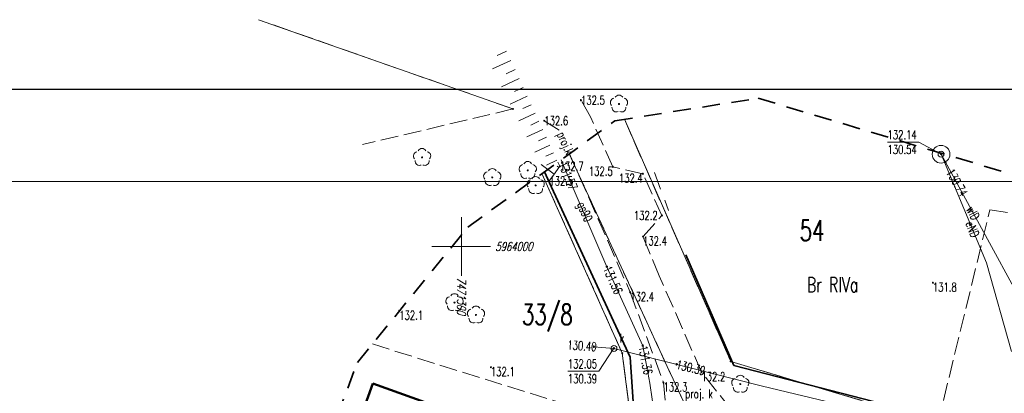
# Model space of a CAD drawing. Header units: metres. Extents: x 7471162 to 7473271, y 5962027 to 5964034.
# Tile 15 of 75: x 7471263 to 7471346, y 5963988 to 5964019. Entities that reach past the tile are written whole.
import ezdxf
from ezdxf.enums import TextEntityAlignment as Align

# ---------------------------------------------------------------- set-up
doc = ezdxf.new("R2010")
doc.units = ezdxf.units.M
doc.header["$MEASUREMENT"] = 0
for name, pattern in [('1', [0]), ('2_1', [0]), ('2_BUBZ02', [1.75, 1.25, -0.5]), ('2_BUBZ02G', [1.75, 1.25, -0.5]), ('2_KTJZ01', [2, 1.5, -0.5]), ('2_KTOK02', [2.5, 1.5, -1]), ('2_KTOK05_01', [7.5, 7.5]), ('2_PTTL', [1.5, 1, -0.5]), ('3_EGBB01', [0]), ('4', [2.5, 1.5, -1]), ('4_1', [0]), ('4_SUPB_P_01', [2.5, 2, -0.5]), ('4_SUPE_01', [0]), ('4_SUPG_01', [0]), ('4_SUPK_01', [0]), ('4_SUPK_P_01', [2.5, 2, -0.5]), ('4_SUPW_01', [0]), ('GDE', [0]), ('GUK', [2, 1.5, -0.5])]:
    doc.linetypes.add(name, pattern=pattern)
doc.layers.get('0').update_dxf_attribs({"color": 250, "linetype": 'CONTINUOUS', "lineweight": 100})
doc.layers.add('A_ramka', color=1, linetype='CONTINUOUS', lineweight=60, plot=False)
for name, color, linetype, lineweight in [('BUBZ_L_1', 7, '2_BUBZ02', 18), ('DXF_LINIE_L_2', 7, '1', 0), ('Dzialki', 7, 'GDE', 18), ('EGBB_L_0', 34, '3_EGBB01', 50), ('Kontury', 90, 'GUK', 18), ('KTJZ_L_0', 7, '2_KTJZ01', 18), ('KTOK_L_1', 7, '2_1', 18), ('KTOK_L_4', 7, '2_KTOK05_01', 35), ('LINIE_L_1', 90, '4', 35), ('Numery_dzialek', 7, 'CONTINUOUS', 18), ('Numery_konturow', 90, 'CONTINUOUS', 13), ('OBOP_T_1', 3, 'CONTINUOUS', 18), ('PTTL_L_4', 7, '2_PTTL', 18), ('Punkty', 7, 'CONTINUOUS', 18), ('RTPW_T_0', 7, 'CONTINUOUS', 15), ('SUPE_E_T_3', 1, 'CONTINUOUS', 15), ('SUPE_L_3', 1, '4_SUPE_01', 18), ('SUPG_E_T_2', 7, 'CONTINUOUS', 15), ('SUPG_L_2', 52, '4_SUPG_01', 18), ('SUPK_L_0', 34, '4_SUPK_01', 18), ('SUPP_E_T_4', 34, 'CONTINUOUS', 15), ('SUPP_L_4', 34, '4_SUPK_P_01', 18), ('SUPS_E_T_4', 34, 'CONTINUOUS', 18), ('SUPW_E_T_1', 5, 'CONTINUOUS', 15), ('SUPW_L_1', 5, '4_SUPW_01', 18), ('SUTG_T_0', 52, 'CONTINUOUS', 18), ('SUTK_T_0', 34, 'CONTINUOUS', 18), ('SUTW_T_0', 5, 'CONTINUOUS', 18), ('SUUK_E_T_9', 34, 'CONTINUOUS', 15), ('SUUK_T_2', 34, 'CONTINUOUS', 18), ('SUUW_T_1', 7, 'CONTINUOUS', 18), ('TEKSTY_T_4', 7, 'CONTINUOUS', 0)]:
    doc.layers.add(name, color=color, linetype=linetype, lineweight=lineweight)
doc.styles.get("Standard").update_dxf_attribs({"font": 'Simplex.SHX', "width": 0.75})

# ---------------------------------------------------------------- blocks, each defined once
blk = doc.blocks.new('GRO')
at = {"linetype": 'Continuous'}
blk.add_circle((0, 0), 0.045, dxfattribs=at)
blk = doc.blocks.new('2_OBOP02_01')
at = {"linetype": 'Continuous'}
blk.add_circle((0, 0), 0.045, dxfattribs=at)
for centre, start, end in [((-0.357, 0.116), 102.14447, 221.86002), ((0, 0.375), 30.14012, 149.85988), ((0.357, 0.116), 318.13998, 77.85553), ((-0.22, -0.303), 174.14818, 293.85423), ((0.22, -0.303), 246.14577, 5.85182)]:
    blk.add_arc(centre, 0.375, start, end, dxfattribs=at)
blk = doc.blocks.new('2_RTPW01')
at = {"linetype": 'Continuous'}
blk.add_circle((0, 0), 0.045, dxfattribs=at)
blk = doc.blocks.new('4_SUPS01_04')
at = {"linetype": 'Continuous'}
blk.add_circle((0, 0), 0.0625, dxfattribs=at)
blk = doc.blocks.new('4_SUPS01_05')
at = {"linetype": 'Continuous'}
blk.add_circle((0, 0), 0.0625, dxfattribs=at)
blk = doc.blocks.new('4_SUUS15_05')
at = {"linetype": 'Continuous'}
blk.add_circle((0, 0), 0.25, dxfattribs=at)
blk = doc.blocks.new('4_SUUS13')
at = {"linetype": 'Continuous'}
for radius in [0.75, 0.25]:
    blk.add_circle((0, 0), radius, dxfattribs=at)

msp = doc.modelspace()

# ---------------------------------------------------------------- linework, layer by layer
at = {"color": 0, "linetype": 'Continuous', "lineweight": 15}
msp.add_line((7471178.197, 5964005.497), (7471389.055, 5964005.497), dxfattribs=at)
at = {"layer": 'A_ramka', "linetype": 'Continuous', "lineweight": 30}
msp.add_lwpolyline([(7471163.679, 5963811.211), (7471554.852, 5963811.211), (7471554.852, 5964013.282), (7471163.679, 5964013.282)], close=True, dxfattribs=at)
at = {"layer": 'BUBZ_L_1', "linetype": '2_1'}
for p, q in [((7471303.822, 5964016.535), (7471303.031, 5964016.168)), ((7471304.189, 5964015.743), (7471302.635, 5964015.023)), ((7471304.549, 5964014.967), (7471303.786, 5964014.613)), ((7471304.902, 5964014.204), (7471303.405, 5964013.51)), ((7471305.249, 5964013.455), (7471304.514, 5964013.114)), ((7471305.59, 5964012.72), (7471304.146, 5964012.051)), ((7471305.924, 5964011.998), (7471305.215, 5964011.67)), ((7471306.252, 5964011.29), (7471304.861, 5964010.645)), ((7471306.575, 5964010.594), (7471305.892, 5964010.278)), ((7471306.891, 5964009.911), (7471305.55, 5964009.29)), ((7471307.202, 5964009.241), (7471306.544, 5964008.936)), ((7471307.507, 5964008.582), (7471306.214, 5964007.983)), ((7471307.806, 5964007.936), (7471307.172, 5964007.642)), ((7471307.871, 5964006.124), (7471306.753, 5964006.923)), ((7471308.1, 5964007.302), (7471307.208, 5964006.888)), ((7471308.272, 5964006.686), (7471308.107, 5964006.804)), ((7471307.469, 5964005.562), (7471307.432, 5964005.588))]:
    msp.add_line(p, q, dxfattribs=at)
at = {"layer": 'BUBZ_L_1', "linetype": '2_BUBZ02G'}
for p, q in [((7471308.341, 5964006.782), (7471307.455, 5964005.543)), ((7471308.176, 5964007.139), (7471308.341, 5964006.782))]:
    msp.add_line(p, q, dxfattribs=at)
at = {"layer": 'BUBZ_L_1', "linetype": '2_BUBZ02'}
msp.add_line((7471307.455, 5964005.543), (7471307.055, 5964006.33), dxfattribs=at)
at = {"layer": 'DXF_LINIE_L_2', "linetype": '1'}
for p, q in [((7471300.001, 5964002.492), (7471300, 5963997.5)), ((7471297.49, 5964000), (7471302.478, 5963999.999))]:
    msp.add_line(p, q, dxfattribs=at)
at = {"layer": 'Dzialki'}
for p, q in [((7471304.37, 5964011.64), (7471282.81, 5964019.19)), ((7471313.816, 5964010.763), (7471322.83, 5963990.27)), ((7471313.64, 5963990.96), (7471306.825, 5964006.164)), ((7471315.18, 5963978.94), (7471313.64, 5963990.96)), ((7471322.83, 5963990.27), (7471357.66, 5963979.88))]:
    msp.add_line(p, q, dxfattribs=at)
at = {"layer": 'EGBB_L_0', "linetype": '3_EGBB01'}
for p, q in [((7471292.48, 5963988.41), (7471287.64, 5963974.93)), ((7471300.85, 5963985.42), (7471292.48, 5963988.41))]:
    msp.add_line(p, q, dxfattribs=at)
at = {"layer": 'Kontury'}
for p, q in [((7471304.37, 5964011.64), (7471282.81, 5964019.19)), ((7471304.37, 5964011.64), (7471291.63, 5964008.62)), ((7471313.816, 5964010.763), (7471322.83, 5963990.27)), ((7471313.64, 5963990.96), (7471306.825, 5964006.164)), ((7471340.39, 5963985.03), (7471344.8, 5964003.09)), ((7471344.8, 5964003.09), (7471361.54, 5964000.75)), ((7471292.459, 5963991.747), (7471314.42, 5963984.89)), ((7471314.42, 5963984.89), (7471313.64, 5963990.96)), ((7471322.83, 5963990.27), (7471340.39, 5963985.03))]:
    msp.add_line(p, q, dxfattribs=at)
at = {"layer": 'KTJZ_L_0', "linetype": '2_KTJZ01'}
for p, q in [((7471310.95, 5964010.97), (7471310.135, 5964012.375)), ((7471312.83, 5964006.74), (7471310.95, 5964010.97)), ((7471307.029, 5964010.641), (7471308.29, 5964009.84)), ((7471309.162, 5964007.852), (7471314.31, 5963996.12)), ((7471315.38, 5964006.16), (7471312.83, 5964006.74)), ((7471317, 5964002.62), (7471315.38, 5964006.16)), ((7471315.4, 5964000.84), (7471317, 5964002.62)), ((7471316.78, 5963997.51), (7471315.4, 5964000.84)), ((7471320.35, 5963989.36), (7471316.78, 5963997.51)), ((7471314.31, 5963996.12), (7471317.13, 5963988.48)), ((7471322.86, 5963986.2), (7471320.35, 5963989.36)), ((7471317.13, 5963988.48), (7471317.6, 5963983.3))]:
    msp.add_line(p, q, dxfattribs=at)
at = {"layer": 'KTOK_L_1', "linetype": '2_KTOK02'}
msp.add_line((7471316.368, 5964006.264), (7471317.57, 5964003.049), dxfattribs=at)
at = {"layer": 'KTOK_L_4', "linetype": '2_KTOK05_01'}
for p, q in [((7471307.476, 5964005.397), (7471307.04, 5964006.319)), ((7471314.31, 5963990.62), (7471307.476, 5964005.397)), ((7471323.102, 5963989.919), (7471319.014, 5963999.284)), ((7471314.83, 5963982.9), (7471314.31, 5963990.62)), ((7471337.68, 5963986.18), (7471323.102, 5963989.919))]:
    msp.add_line(p, q, dxfattribs=at)
at = {"layer": 'LINIE_L_1', "linetype": '4'}
for p, q in [((7471313.021, 5964010.638), (7471325.154, 5964012.545)), ((7471325.154, 5964012.545), (7471407.815, 5963987.787)), ((7471300.54, 5964001.625), (7471313.021, 5964010.638)), ((7471291.18, 5963990.184), (7471300.54, 5964001.625)), ((7471266.57, 5963924.848), (7471291.18, 5963990.184))]:
    msp.add_line(p, q, dxfattribs=at)
at = {"layer": 'PTTL_L_4', "linetype": '2_PTTL'}
for p, q in [((7471307.455, 5964005.543), (7471308.341, 5964006.782)), ((7471308.341, 5964006.782), (7471308.176, 5964007.139)), ((7471307.055, 5964006.33), (7471307.455, 5964005.543))]:
    msp.add_line(p, q, dxfattribs=at)
at = {"layer": 'SUPE_L_3', "linetype": '4_SUPE_01'}
for p, q in [((7471340.661, 5964007.806), (7471344.527, 5963998.604)), ((7471344.527, 5963998.604), (7471346.645, 5963991.1))]:
    msp.add_line(p, q, dxfattribs=at)
at = {"layer": 'SUPG_L_2', "linetype": '4_SUPG_01'}
for p, q in [((7471308.55, 5964007.12), (7471308.449, 5964007.336)), ((7471312.33, 5963998.28), (7471308.55, 5964007.12)), ((7471315.38, 5963991.6), (7471312.33, 5963998.28)), ((7471315.98, 5963988.44), (7471315.38, 5963991.6)), ((7471316.86, 5963982.45), (7471315.98, 5963988.44))]:
    msp.add_line(p, q, dxfattribs=at)
at = {"layer": 'SUPG_L_2', "linetype": '4_1'}
for p, q in [((7471308.55, 5964007.12), (7471308.449, 5964007.336)), ((7471312.33, 5963998.28), (7471308.55, 5964007.12)), ((7471315.38, 5963991.6), (7471312.33, 5963998.28)), ((7471315.98, 5963988.44), (7471315.38, 5963991.6)), ((7471316.86, 5963982.45), (7471315.98, 5963988.44))]:
    msp.add_line(p, q, dxfattribs=at)
at = {"layer": 'SUPK_L_0', "linetype": '4_SUPK_01'}
for p, q in [((7471311.238, 5963991.515), (7471312.935, 5963991.368)), ((7471312.935, 5963991.368), (7471325.519, 5963988.186)), ((7471325.519, 5963988.186), (7471355.194, 5963981.109))]:
    msp.add_line(p, q, dxfattribs=at)
at = {"layer": 'SUPK_L_0', "linetype": '4_1'}
for p, q in [((7471311.238, 5963991.515), (7471312.935, 5963991.368)), ((7471312.935, 5963991.368), (7471325.519, 5963988.186)), ((7471325.519, 5963988.186), (7471355.194, 5963981.109))]:
    msp.add_line(p, q, dxfattribs=at)
at = {"layer": 'SUPP_L_4', "linetype": '4_SUPK_P_01'}
msp.add_line((7471318.79, 5963986.939), (7471309.137, 5964007.833), dxfattribs=at)
at = {"layer": 'SUPP_L_4', "linetype": '4_SUPB_P_01'}
msp.add_line((7471309.137, 5964007.833), (7471318.79, 5963986.939), dxfattribs=at)
at = {"layer": 'SUPW_L_1', "linetype": '4_SUPW_01'}
msp.add_line((7471340.661, 5964007.806), (7471347.497, 5963995.295), dxfattribs=at)
at = {"layer": 'SUTK_T_0', "linetype": 'Continuous'}
for p in [(7471312.921, 5963991.378), (7471309.026, 5963989.432)]:
    msp.add_line(p, (7471311.658, 5963989.432), dxfattribs=at)
at = {"layer": 'SUTW_T_0', "linetype": 'Continuous'}
for p in [(7471336.126, 5964008.828), (7471340.669, 5964007.819)]:
    msp.add_line(p, (7471338.786, 5964008.828), dxfattribs=at)

# ---------------------------------------------------------------- block references
at = {"layer": 'OBOP_T_1'}
for p in [(7471313.36, 5964012.06), (7471296.67, 5964007.54), (7471302.62, 5964005.84), (7471305.63, 5964006.44), (7471306.296, 5964005.167), (7471299.417, 5963995.251), (7471301.237, 5963994.206), (7471323.646, 5963988.354)]:
    msp.add_blockref('2_OBOP02_01', p, dxfattribs=at)
at = {"layer": 'Punkty'}
for p in [(7471304.37, 5964011.64), (7471313.64, 5963990.96), (7471322.83, 5963990.27)]:
    msp.add_blockref('GRO', p, dxfattribs=at)
at = {"layer": 'RTPW_T_0'}
for p in [(7471310.14, 5964012.38), (7471307.03, 5964010.64), (7471308.34, 5964006.78), (7471312.83, 5964006.74), (7471315.38, 5964006.16), (7471307.46, 5964005.54), (7471317, 5964002.62), (7471315.4, 5964000.84), (7471339.971, 5963996.934), (7471314.31, 5963996.12), (7471294.73, 5963994.55), (7471302.5, 5963989.78), (7471320.35, 5963989.36), (7471317.13, 5963988.48)]:
    msp.add_blockref('2_RTPW01', p, dxfattribs=at)
at = {"layer": 'SUTG_T_0'}
for p in [(7471308.55, 5964007.12), (7471312.33, 5963998.28), (7471315.38, 5963991.6)]:
    msp.add_blockref('4_SUPS01_04', p, dxfattribs=at)
at = {"layer": 'SUTK_T_0'}
for p in [(7471311.238, 5963991.515), (7471312.921, 5963991.378), (7471318.246, 5963990.025)]:
    msp.add_blockref('4_SUPS01_05', p, dxfattribs=at)
at = {"layer": 'SUTW_T_0'}
for p in [(7471340.669, 5964007.819), (7471341.021, 5964007.147)]:
    msp.add_blockref('4_SUPS01_05', p, dxfattribs=at)
at = {"layer": 'SUUK_T_2'}
msp.add_blockref('4_SUUS15_05', (7471312.935, 5963991.368), dxfattribs=at)
at = {"layer": 'SUUW_T_1'}
msp.add_blockref('4_SUUS13', (7471340.661, 5964007.806), dxfattribs=at)

# ---------------------------------------------------------------- texts
at = {"layer": 'Numery_dzialek', "width": 0.7}
for s, p in [('54', (7471328.68, 5964002.234)), ('33/8', (7471305.128, 5963995.127))]:
    msp.add_text(s, height=1.75, dxfattribs=at).set_placement(p, align=Align.TOP_LEFT)
at = {"layer": 'Numery_konturow', "width": 0.7}
msp.add_text('Br RIVa', height=1.25, dxfattribs=at).set_placement((7471329.291, 5963996.137))
at = {"layer": 'RTPW_T_0', "width": 0.7}
for s, p in [('132.5', (7471310.14, 5964012.38)), ('132.6', (7471307.03, 5964010.64)), ('132.7', (7471308.34, 5964006.78)), ('132.5', (7471307.46, 5964005.54))]:
    msp.add_text(s, height=0.75, dxfattribs=at).set_placement(p, align=Align.MIDDLE_LEFT)
for s, p in [('132.5', (7471312.83, 5964006.74)), ('132.4', (7471315.38, 5964006.16))]:
    msp.add_text(s, height=0.75, dxfattribs=at).set_placement(p, align=Align.TOP_RIGHT)
msp.add_text('132.2', height=0.75, dxfattribs=at).set_placement((7471316.644, 5964002.62), align=Align.MIDDLE_RIGHT)
for s, p in [('132.4', (7471315.4, 5964000.84)), ('131.8', (7471339.971, 5963996.934)), ('132.4', (7471314.31, 5963996.12)), ('132.1', (7471294.73, 5963994.55)), ('132.1', (7471302.5, 5963989.78)), ('132.2', (7471320.35, 5963989.36)), ('132.3', (7471317.13, 5963988.48))]:
    msp.add_text(s, height=0.75, dxfattribs=at).set_placement(p, align=Align.TOP_LEFT)
at = {"layer": 'SUPE_E_T_3', "width": 0.7}
msp.add_text('eND', height=0.75, rotation=292.78768, dxfattribs=at).set_placement((7471343.329, 5964001.456), align=Align.MIDDLE)
at = {"layer": 'SUPG_E_T_2', "width": 0.7}
msp.add_text('gs90', height=0.75, rotation=293.15164, dxfattribs=at).set_placement((7471310.358, 5964002.892), align=Align.MIDDLE)
at = {"layer": 'SUPP_E_T_4', "width": 0.7}
msp.add_text('proj.k', height=0.75, rotation=294.51604, dxfattribs=at).set_placement((7471308.729, 5964008.715), align=Align.MIDDLE)
at = {"layer": 'SUPS_E_T_4', "width": 0.7}
msp.add_text('proj. k', height=0.75, dxfattribs=at).set_placement((7471318.976, 5963987.154))
at = {"layer": 'SUPW_E_T_1', "width": 0.7}
msp.add_text('wlD', height=0.75, rotation=298.65465, dxfattribs=at).set_placement((7471343.379, 5964002.831), align=Align.MIDDLE)
at = {"layer": 'SUTG_T_0', "width": 0.7}
for s, rotation, p in [('131.57', 293.15164, (7471308.55, 5964007.12)), ('131.56', 294.54081, (7471312.33, 5963998.28)), ('131.36', 280.75097, (7471315.38, 5963991.6))]:
    msp.add_text(s, height=0.75, rotation=rotation, dxfattribs=at).set_placement(p, align=Align.MIDDLE_LEFT)
at = {"layer": 'SUTK_T_0', "width": 0.7}
msp.add_text('130.40', height=0.75, rotation=355.77364, dxfattribs=at).set_placement((7471311.458, 5963991.496), align=Align.MIDDLE_RIGHT)
for s, p in [('132.05', (7471309.026, 5963990.432)), ('130.39', (7471309.026, 5963989.182))]:
    msp.add_text(s, height=0.75, dxfattribs=at).set_placement(p, align=Align.TOP_LEFT)
msp.add_text('130.39', height=0.75, rotation=346.58412, dxfattribs=at).set_placement((7471318.246, 5963990.025), align=Align.MIDDLE_LEFT)
at = {"layer": 'SUTW_T_0', "width": 0.7}
for s, p in [('132.14', (7471336.126, 5964009.828)), ('130.54', (7471336.126, 5964008.578))]:
    msp.add_text(s, height=0.75, dxfattribs=at).set_placement(p, align=Align.TOP_LEFT)
msp.add_text('130.74', height=0.75, rotation=300.27028, dxfattribs=at).set_placement((7471341.392, 5964006.469), align=Align.MIDDLE_LEFT)
at = {"layer": 'SUUK_E_T_9', "width": 0.7}
msp.add_text('k', height=0.75, dxfattribs=at).set_placement((7471313.435, 5963991.868))
at = {"layer": 'TEKSTY_T_4', "oblique": 15, "width": 0.7}
msp.add_text('5964000', height=0.75, dxfattribs=at).set_placement((7471302.878, 5963999.992), align=Align.MIDDLE_LEFT)
msp.add_text('7471300', height=0.75, rotation=270, dxfattribs=at).set_placement((7471300.006, 5963997.376), align=Align.MIDDLE_LEFT)

doc.saveas('drawing.dxf')
